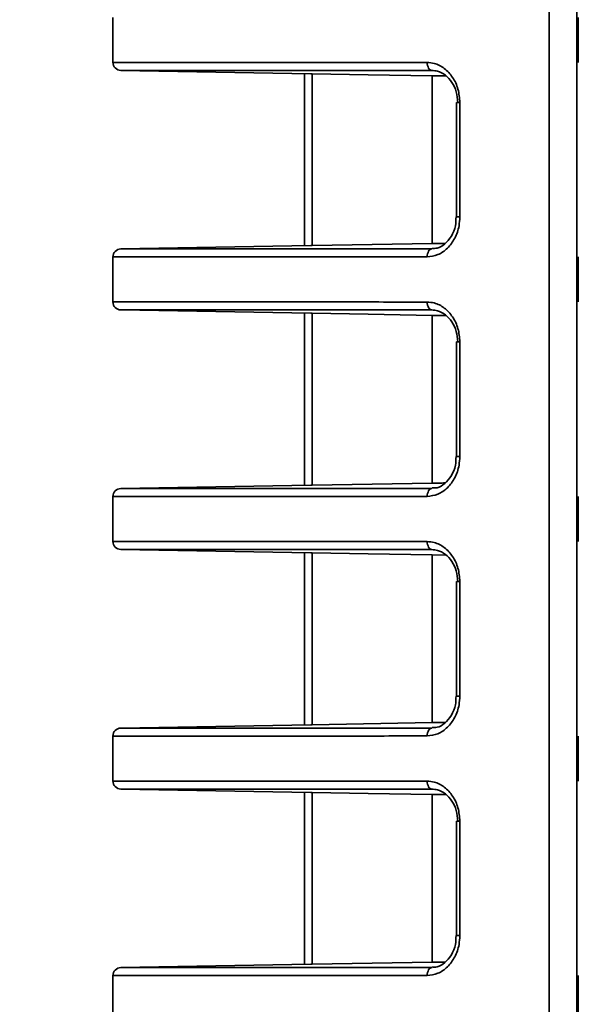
# Model space of a CAD drawing. Header units: millimetres. Extents: x 0 to 1118, y 0 to 864.
# Tile 43 of 250: x 76.57 to 80.94, y 450.1 to 457.81. Entities that reach past the tile are written whole.
import ezdxf

# ---------------------------------------------------------------- set-up
doc = ezdxf.new("R2010")
doc.units = ezdxf.units.MM
doc.styles.add('SLDTEXTSTYLE0', font='TXT', dxfattribs={"width": 0.605})
doc.dimstyles.new('SLDDIMSTYLE3', dxfattribs={"dimtxt": 4.233333, "dimasz": 4.572, "dimexe": 0, "dimexo": 0.0625, "dimgap": 1.058333, "dimtad": 0, "dimtih": 1, "dimtoh": 1, "dimdec": 1, "dimlfac": 4, "dimrnd": 1e-09, "dimzin": 4, "dimdsep": 46, "dimtxsty": 'SLDTEXTSTYLE0', "dimsah": 1, "dimcen": 0.09, "dimadec": 0, "dimazin": 1, "dimtfac": 1, "dimtofl": 0, "dimtmove": 0, "dimatfit": 3, "dimfxl": 1, "dimfrac": 2, "dimtolj": 1, "dimtzin": 12, "dimarcsym": 0})
doc.dimstyles.new('SLDDIMSTYLE4', dxfattribs={"dimtxt": 4.233333, "dimasz": 4.572, "dimexe": 0, "dimexo": 0.0625, "dimgap": 1.058333, "dimtad": 0, "dimtih": 1, "dimtoh": 1, "dimdec": 1, "dimlfac": 4, "dimrnd": 1e-09, "dimzin": 12, "dimdsep": 46, "dimtxsty": 'SLDTEXTSTYLE0', "dimsah": 1, "dimcen": 0.09, "dimadec": 0, "dimazin": 3, "dimtfac": 1, "dimtmove": 0, "dimatfit": 0, "dimfxl": 1, "dimfrac": 2, "dimtolj": 1, "dimtzin": 12, "dimarcsym": 0})

# ---------------------------------------------------------------- blocks, each defined once
blk = doc.blocks.new('_D_12')
at = {"color": 7, "linetype": 'Continuous', "lineweight": 0}
for p, q in [((156.1682, 534.5674), (154.7129, 534.5674)), ((154.7129, 534.5674), (154.7129, 528.0704)), ((167.4864, 534.5674), (168.9416, 534.5674)), ((168.9416, 534.5674), (168.9416, 528.0704)), ((77.2975, 503.3869), (77.2975, 532.9191)), ((231.805, 451.8289), (231.805, 532.9191)), ((77.2975, 531.3189), (137.7365, 531.3189)), ((231.805, 531.3189), (171.366, 531.3189)), ((154.7129, 528.0704), (156.1682, 528.0704)), ((168.9416, 528.0704), (167.4864, 528.0704))]:
    blk.add_line(p, q, dxfattribs=at)
at = {"color": 7, "linetype": 'Continuous', "lineweight": 18}
for points in [[(77.2975, 531.3189), (81.8695, 530.5569), (81.8695, 532.0809)], [(231.805, 531.3189), (227.233, 532.0809), (227.233, 530.5569)]]:
    blk.add_solid(points, dxfattribs=at)
at = {"color": 7, "linetype": 'Continuous', "lineweight": 18, "char_height": 4.23333, "attachment_point": 1, "style": 'SLDTEXTSTYLE0'}
for s, insert in [('618.0', (138.7057, 533.5274)), ('24.3', (156.1682, 533.5274))]:
    blk.add_mtext(s, dxfattribs=dict(at, insert=insert))
blk = doc.blocks.new('_D_13')
at = {"color": 7, "linetype": 'Continuous', "lineweight": 0}
for p, q in [((85.0436, 497.0242), (48.5948, 497.0242)), ((50.195, 497.0242), (50.195, 476.8678)), ((57.7944, 475.8977), (56.3392, 475.8977)), ((56.3392, 475.8977), (56.3392, 469.4007)), ((65.8789, 475.8977), (67.3341, 475.8977)), ((67.3341, 475.8977), (67.3341, 469.4007)), ((56.3392, 469.4007), (57.7944, 469.4007)), ((67.3341, 469.4007), (65.8789, 469.4007)), ((50.195, 448.2742), (50.195, 468.4306)), ((85.0436, 448.2742), (48.5948, 448.2742))]:
    blk.add_line(p, q, dxfattribs=at)
at = {"color": 7, "linetype": 'Continuous', "lineweight": 18}
for points in [[(50.195, 497.0242), (49.433, 492.4522), (50.957, 492.4522)], [(50.195, 448.2742), (50.957, 452.8462), (49.433, 452.8462)]]:
    blk.add_solid(points, dxfattribs=at)
at = {"color": 7, "linetype": 'Continuous', "lineweight": 18, "char_height": 4.23333, "attachment_point": 1, "style": 'SLDTEXTSTYLE0'}
for s, insert in [('3X', (31.6006, 474.8578)), ('195.0', (40.3319, 474.8578)), ('7.7', (57.7944, 474.8578))]:
    blk.add_mtext(s, dxfattribs=dict(at, insert=insert))
blk = doc.blocks.new('_D_16')
at = {"color": 7, "linetype": 'Continuous', "lineweight": 0}
for p, q in [((50.195, 448.2742), (50.195, 457.7992)), ((85.0436, 448.2742), (48.5948, 448.2742)), ((56.1775, 446.0602), (54.7223, 446.0602)), ((54.7223, 446.0602), (54.7223, 439.5632)), ((64.262, 446.0602), (65.7172, 446.0602)), ((65.7172, 446.0602), (65.7172, 439.5632)), ((54.7223, 439.5632), (56.1775, 439.5632)), ((65.7172, 439.5632), (64.262, 439.5632)), ((93.8577, 437.3492), (48.5948, 437.3492)), ((50.195, 437.3492), (50.195, 427.8242))]:
    blk.add_line(p, q, dxfattribs=at)
at = {"color": 7, "linetype": 'Continuous', "lineweight": 18}
for points in [[(50.195, 448.2742), (50.957, 452.8462), (49.433, 452.8462)], [(50.195, 437.3492), (49.433, 432.7772), (50.957, 432.7772)]]:
    blk.add_solid(points, dxfattribs=at)
at = {"color": 7, "linetype": 'Continuous', "lineweight": 18, "char_height": 4.23333, "attachment_point": 1, "style": 'SLDTEXTSTYLE0'}
for s, insert in [('3X', (33.2175, 445.0203)), ('43.7', (41.9488, 445.0203)), ('1.7', (56.1775, 445.0203))]:
    blk.add_mtext(s, dxfattribs=dict(at, insert=insert))

msp = doc.modelspace()

# ---------------------------------------------------------------- linework, layer by layer
at = {"color": 7, "linetype": 'Continuous', "lineweight": 35}
for p, q in [((80.7147, 501.7867), (80.7147, 445.8492)), ((80.9298, 445.8361), (80.9298, 501.0976)), ((77.2975, 457.4731), (77.2975, 457.8253)), ((80.9427, 457.473), (80.9427, 457.8254)), ((77.3589, 457.4106), (78.8484, 457.3846)), ((78.7975, 456.0379), (78.7975, 457.3855)), ((78.8484, 457.3846), (78.8589, 457.3844)), ((78.8589, 457.3844), (78.8589, 456.039)), ((79.9061, 457.3673), (79.7975, 457.3681)), ((79.7975, 457.3681), (79.7975, 456.0553)), ((79.9874, 457.1599), (79.9874, 456.2634)), ((79.9874, 457.1599), (80.0145, 457.1599)), ((80.0145, 457.1599), (80.0145, 456.2634)), ((79.9874, 456.2634), (80.0145, 456.2634)), ((79.7975, 456.0553), (78.8589, 456.039)), ((78.8484, 456.0388), (77.3589, 456.0128)), ((78.8589, 456.039), (78.8484, 456.0388)), ((77.2975, 455.5981), (77.2975, 455.9503)), ((80.9427, 455.598), (80.9427, 455.9504)), ((77.3589, 455.5356), (78.8484, 455.5096)), ((78.7975, 454.1629), (78.7975, 455.5105)), ((78.8484, 455.5096), (78.8589, 455.5094)), ((78.8589, 455.5094), (78.8589, 454.164)), ((79.9061, 455.4923), (79.7975, 455.4931)), ((79.7975, 455.4931), (79.7975, 454.1803)), ((79.9874, 455.2849), (79.9874, 454.3884)), ((79.9874, 455.2849), (80.0145, 455.2849)), ((80.0145, 455.2849), (80.0145, 454.3884)), ((79.9874, 454.3884), (80.0145, 454.3884)), ((78.8484, 454.1638), (77.3589, 454.1378)), ((78.8589, 454.164), (78.8484, 454.1638)), ((79.7975, 454.1803), (78.8589, 454.164)), ((77.2975, 453.7231), (77.2975, 454.0753)), ((80.9427, 453.723), (80.9427, 454.0754)), ((77.3589, 453.6606), (78.8484, 453.6346)), ((78.7975, 452.2879), (78.7975, 453.6355)), ((78.8484, 453.6346), (78.8589, 453.6344)), ((78.8589, 453.6344), (78.8589, 452.289)), ((79.9061, 453.6173), (79.7975, 453.6181)), ((79.7975, 453.6181), (79.7975, 452.3053)), ((79.9874, 453.4099), (79.9874, 452.5134)), ((79.9874, 453.4099), (80.0145, 453.4099)), ((80.0145, 453.4099), (80.0145, 452.5134)), ((79.9874, 452.5134), (80.0145, 452.5134)), ((78.8484, 452.2888), (77.3589, 452.2628)), ((78.8589, 452.289), (78.8484, 452.2888)), ((79.7975, 452.3053), (78.8589, 452.289)), ((77.2975, 451.8481), (77.2975, 452.2003)), ((80.9427, 451.848), (80.9427, 452.2004)), ((77.3589, 451.7856), (78.8484, 451.7596)), ((78.7975, 450.4129), (78.7975, 451.7605)), ((78.8484, 451.7596), (78.8589, 451.7594)), ((78.8589, 451.7594), (78.8589, 450.414)), ((79.9061, 451.7423), (79.7975, 451.7431)), ((79.7975, 451.7431), (79.7975, 450.4303)), ((79.9874, 451.5349), (79.9874, 450.6384)), ((79.9874, 451.5349), (80.0145, 451.5349)), ((80.0145, 451.5349), (80.0145, 450.6384)), ((79.9874, 450.6384), (80.0145, 450.6384)), ((79.7975, 450.4303), (78.8589, 450.414)), ((78.8484, 450.4138), (77.3589, 450.3878)), ((78.8589, 450.414), (78.8484, 450.4138)), ((77.2975, 449.9731), (77.2975, 450.3253)), ((80.9427, 449.973), (80.9427, 450.3254))]:
    msp.add_line(p, q, dxfattribs=at)
at = {"color": 7, "linetype": 'Continuous', "lineweight": 35, "flags": 128}
for points in [[(79.7959, 457.41), (79.7887, 457.4115), (79.7817, 457.4152), (79.7754, 457.4211), (79.7698, 457.4289), (79.7653, 457.4383), (79.7619, 457.4489), (79.7598, 457.4605), (79.7591, 457.4724)], [(78.8589, 457.3844), (79.2973, 457.3768), (79.7975, 457.3681)], [(79.7959, 456.0134), (79.7887, 456.0119), (79.7817, 456.0082), (79.7754, 456.0023), (79.7698, 455.9945), (79.7653, 455.9851), (79.7619, 455.9745), (79.7598, 455.9629), (79.7591, 455.951)], [(79.7959, 455.535), (79.7887, 455.5365), (79.7817, 455.5402), (79.7754, 455.5461), (79.7698, 455.5539), (79.7653, 455.5633), (79.7619, 455.5739), (79.7598, 455.5855), (79.7591, 455.5974)], [(78.8589, 455.5094), (79.2967, 455.5018), (79.7975, 455.4931)], [(79.7959, 454.1384), (79.7887, 454.1369), (79.7817, 454.1332), (79.7754, 454.1273), (79.7698, 454.1195), (79.7653, 454.1101), (79.7619, 454.0995), (79.7598, 454.0879), (79.7591, 454.076)], [(79.7959, 453.66), (79.7887, 453.6615), (79.7817, 453.6652), (79.7754, 453.6711), (79.7698, 453.6789), (79.7653, 453.6883), (79.7619, 453.6989), (79.7598, 453.7105), (79.7591, 453.7224)], [(78.8589, 453.6344), (79.2967, 453.6268), (79.7975, 453.6181)], [(79.7959, 452.2634), (79.7887, 452.2619), (79.7817, 452.2582), (79.7754, 452.2523), (79.7698, 452.2445), (79.7653, 452.2351), (79.7619, 452.2245), (79.7598, 452.2129), (79.7591, 452.201)], [(79.7959, 451.785), (79.7887, 451.7865), (79.7817, 451.7902), (79.7754, 451.7961), (79.7698, 451.8039), (79.7653, 451.8133), (79.7619, 451.8239), (79.7598, 451.8355), (79.7591, 451.8474)], [(78.8589, 451.7594), (79.2967, 451.7518), (79.7975, 451.7431)], [(79.7959, 450.3884), (79.7887, 450.3869), (79.7817, 450.3832), (79.7754, 450.3773), (79.7698, 450.3695), (79.7653, 450.3601), (79.7619, 450.3495), (79.7598, 450.3379), (79.7591, 450.326)]]:
    msp.add_lwpolyline(points, dxfattribs=at)
at = {"color": 7, "linetype": 'Continuous', "lineweight": 35}
for centre, start, end in [((77.36, 457.4731), 180, 269), ((77.36, 455.9503), 91, 180), ((77.36, 455.5981), 180, 269), ((77.36, 454.0753), 91, 180), ((77.36, 453.7231), 180, 269), ((77.36, 452.2003), 91, 180), ((77.36, 451.8481), 180, 269), ((77.36, 450.3253), 91, 180)]:
    msp.add_arc(centre, 0.0625, start, end, dxfattribs=at)
for points, knots in [([(77.2975, 457.4731), (77.3135, 457.4731), (77.3459, 457.4731), (77.6088, 457.4731), (78.0293, 457.473), (78.5629, 457.4729), (79.1481, 457.4727), (79.5544, 457.4725), (79.7591, 457.4724)], [0, 0, 0, 0, 0.1769617, 0.3588299, 0.5396128, 0.7256384, 0.8617256, 1, 1, 1, 1]), ([(79.7591, 457.4724), (79.7775, 457.4709), (79.8241, 457.4671), (79.8956, 457.4299), (79.961, 457.3593), (80.0059, 457.2655), (80.0117, 457.1951), (80.0145, 457.1599)], [0, 0, 0, 0, 0.141134, 0.356492, 0.571563, 0.786006, 1, 1, 1, 1]), ([(79.7959, 457.41), (79.5949, 457.4101), (79.1928, 457.4102), (78.6158, 457.4104), (78.0874, 457.4105), (77.6676, 457.4106), (77.4163, 457.4106), (77.3589, 457.4106), (77.3589, 457.4106), (77.3589, 457.4106)], [0, 0, 0, 0, 0.137189, 0.274379, 0.45778, 0.641182, 0.82059, 0.999997, 1, 1, 1, 1]), ([(79.9987, 457.1599), (79.9963, 457.1881), (79.9915, 457.2443), (79.9557, 457.3193), (79.9037, 457.3759), (79.8471, 457.4057), (79.8104, 457.4088), (79.7959, 457.41)], [0, 0, 0, 0, 0.215032, 0.430055, 0.644976, 0.859537, 1, 1, 1, 1]), ([(80.0145, 456.2634), (80.0133, 456.2402), (80.01, 456.1819), (79.9787, 456.094), (79.9203, 456.0149), (79.8438, 455.9613), (79.7874, 455.9544), (79.7591, 455.951)], [0, 0, 0, 0, 0.141717, 0.35566, 0.569846, 0.784702, 1, 1, 1, 1]), ([(79.985, 456.2637), (79.9844, 456.2404), (79.9832, 456.1863), (79.9508, 456.1095), (79.8988, 456.0482), (79.8436, 456.0153), (79.8099, 456.0173), (79.7971, 456.0181)], [0, 0, 0, 0, 0.17217, 0.398404, 0.626012, 0.857061, 1, 1, 1, 1]), ([(79.9003, 456.0561), (79.8836, 456.0559), (79.8099, 456.0554), (79.8029, 456.0554), (79.7975, 456.0553)], [0, 0, 0, 0, 0.226634, 1, 1, 1, 1]), ([(77.3589, 456.0128), (77.3589, 456.0128), (77.3589, 456.0128), (77.4163, 456.0128), (77.6676, 456.0128), (78.0874, 456.0129), (78.6158, 456.013), (79.1928, 456.0132), (79.5949, 456.0133), (79.7959, 456.0134)], [0, 0, 0, 0, 0.000003, 0.17941, 0.358818, 0.54222, 0.725621, 0.862811, 1, 1, 1, 1]), ([(79.7591, 455.951), (79.5575, 455.9509), (79.1512, 455.9507), (78.5719, 455.9505), (78.0342, 455.9504), (77.6151, 455.9503), (77.3475, 455.9503), (77.3143, 455.9503), (77.2975, 455.9503)], [0, 0, 0, 0, 0.136087, 0.274362, 0.455144, 0.64117, 0.818132, 1, 1, 1, 1]), ([(77.2975, 455.5981), (77.3135, 455.5981), (77.3459, 455.5981), (77.6088, 455.5981), (78.0293, 455.598), (78.5629, 455.5979), (79.1481, 455.5977), (79.5544, 455.5975), (79.7591, 455.5974)], [0, 0, 0, 0, 0.176962, 0.35883, 0.539613, 0.725638, 0.861726, 1, 1, 1, 1]), ([(79.7591, 455.5974), (79.7775, 455.5959), (79.8241, 455.5921), (79.8956, 455.5549), (79.961, 455.4843), (80.0059, 455.3905), (80.0117, 455.3201), (80.0145, 455.2849)], [0, 0, 0, 0, 0.141134, 0.356492, 0.571563, 0.786006, 1, 1, 1, 1]), ([(79.7959, 455.535), (79.5949, 455.5351), (79.1928, 455.5352), (78.6158, 455.5354), (78.0874, 455.5355), (77.6676, 455.5356), (77.4163, 455.5356), (77.3589, 455.5356), (77.3589, 455.5356), (77.3589, 455.5356)], [0, 0, 0, 0, 0.1371895, 0.2743787, 0.4577803, 0.6411818, 0.8205896, 0.9999974, 1, 1, 1, 1]), ([(79.9987, 455.2849), (79.9963, 455.3131), (79.9915, 455.3693), (79.9557, 455.4443), (79.9037, 455.5009), (79.8471, 455.5307), (79.8104, 455.5338), (79.7959, 455.535)], [0, 0, 0, 0, 0.215032, 0.430055, 0.644976, 0.859537, 1, 1, 1, 1]), ([(80.0145, 454.3884), (80.0133, 454.3652), (80.01, 454.3069), (79.9787, 454.219), (79.9203, 454.1399), (79.8438, 454.0863), (79.7874, 454.0794), (79.7591, 454.076)], [0, 0, 0, 0, 0.141717, 0.35566, 0.569846, 0.784702, 1, 1, 1, 1]), ([(79.985, 454.3887), (79.9844, 454.3654), (79.9832, 454.3113), (79.9508, 454.2345), (79.8988, 454.1732), (79.8436, 454.1403), (79.8099, 454.1423), (79.7971, 454.1431)], [0, 0, 0, 0, 0.17217, 0.398404, 0.626012, 0.857061, 1, 1, 1, 1]), ([(77.3589, 454.1378), (77.3589, 454.1378), (77.3589, 454.1378), (77.4163, 454.1378), (77.6676, 454.1378), (78.0874, 454.1379), (78.6158, 454.138), (79.1928, 454.1382), (79.5949, 454.1383), (79.7959, 454.1384)], [0, 0, 0, 0, 0.000003, 0.17941, 0.358818, 0.54222, 0.725621, 0.862811, 1, 1, 1, 1]), ([(79.9003, 454.1811), (79.8836, 454.1809), (79.8099, 454.1804), (79.8029, 454.1804), (79.7975, 454.1803)], [0, 0, 0, 0, 0.226634, 1, 1, 1, 1]), ([(79.7591, 454.076), (79.5575, 454.0759), (79.1512, 454.0757), (78.5719, 454.0755), (78.0342, 454.0754), (77.6151, 454.0753), (77.3475, 454.0753), (77.3143, 454.0753), (77.2975, 454.0753)], [0, 0, 0, 0, 0.136087, 0.274362, 0.455144, 0.64117, 0.818132, 1, 1, 1, 1]), ([(77.2975, 453.7231), (77.3135, 453.7231), (77.3459, 453.7231), (77.6088, 453.7231), (78.0293, 453.723), (78.5629, 453.7229), (79.1481, 453.7227), (79.5544, 453.7225), (79.7591, 453.7224)], [0, 0, 0, 0, 0.176962, 0.35883, 0.539613, 0.725638, 0.861726, 1, 1, 1, 1]), ([(79.7591, 453.7224), (79.7775, 453.7209), (79.8241, 453.7171), (79.8956, 453.6799), (79.961, 453.6093), (80.0059, 453.5155), (80.0117, 453.4451), (80.0145, 453.4099)], [0, 0, 0, 0, 0.141134, 0.356492, 0.571563, 0.786006, 1, 1, 1, 1]), ([(79.7959, 453.66), (79.5949, 453.6601), (79.1928, 453.6602), (78.6158, 453.6604), (78.0874, 453.6605), (77.6676, 453.6606), (77.4163, 453.6606), (77.3589, 453.6606), (77.3589, 453.6606), (77.3589, 453.6606)], [0, 0, 0, 0, 0.137189, 0.274379, 0.45778, 0.641182, 0.82059, 0.999997, 1, 1, 1, 1]), ([(79.9987, 453.4099), (79.9963, 453.4381), (79.9915, 453.4943), (79.9557, 453.5693), (79.9037, 453.6259), (79.8471, 453.6557), (79.8104, 453.6588), (79.7959, 453.66)], [0, 0, 0, 0, 0.215032, 0.430055, 0.644976, 0.859537, 1, 1, 1, 1]), ([(80.0145, 452.5134), (80.0133, 452.4902), (80.01, 452.4319), (79.9787, 452.344), (79.9203, 452.2649), (79.8438, 452.2113), (79.7874, 452.2044), (79.7591, 452.201)], [0, 0, 0, 0, 0.141717, 0.35566, 0.569846, 0.784702, 1, 1, 1, 1]), ([(79.985, 452.5137), (79.9844, 452.4904), (79.9832, 452.4363), (79.9508, 452.3595), (79.8988, 452.2982), (79.8436, 452.2653), (79.8099, 452.2673), (79.7971, 452.2681)], [0, 0, 0, 0, 0.17217, 0.398404, 0.626012, 0.857061, 1, 1, 1, 1]), ([(79.9003, 452.3061), (79.8836, 452.3059), (79.8099, 452.3054), (79.8029, 452.3054), (79.7975, 452.3053)], [0, 0, 0, 0, 0.226634, 1, 1, 1, 1]), ([(79.7591, 452.201), (79.5575, 452.2009), (79.1512, 452.2007), (78.5719, 452.2005), (78.0342, 452.2004), (77.6151, 452.2003), (77.3475, 452.2003), (77.3143, 452.2003), (77.2975, 452.2003)], [0, 0, 0, 0, 0.136087, 0.274362, 0.455144, 0.64117, 0.818132, 1, 1, 1, 1]), ([(77.3589, 452.2628), (77.3589, 452.2628), (77.3589, 452.2628), (77.4163, 452.2628), (77.6676, 452.2628), (78.0874, 452.2629), (78.6158, 452.263), (79.1928, 452.2632), (79.5949, 452.2633), (79.7959, 452.2634)], [0, 0, 0, 0, 0.000003, 0.17941, 0.358818, 0.54222, 0.725621, 0.862811, 1, 1, 1, 1]), ([(77.2975, 451.8481), (77.3135, 451.8481), (77.3459, 451.8481), (77.6088, 451.8481), (78.0293, 451.848), (78.5629, 451.8479), (79.1481, 451.8477), (79.5544, 451.8475), (79.7591, 451.8474)], [0, 0, 0, 0, 0.176962, 0.35883, 0.539613, 0.725638, 0.861726, 1, 1, 1, 1]), ([(79.7591, 451.8474), (79.7775, 451.8459), (79.8241, 451.8421), (79.8956, 451.8049), (79.961, 451.7343), (80.0059, 451.6405), (80.0117, 451.5701), (80.0145, 451.5349)], [0, 0, 0, 0, 0.141134, 0.356492, 0.571563, 0.786006, 1, 1, 1, 1]), ([(79.7959, 451.785), (79.5949, 451.7851), (79.1928, 451.7852), (78.6158, 451.7854), (78.0874, 451.7855), (77.6676, 451.7856), (77.4163, 451.7856), (77.3589, 451.7856), (77.3589, 451.7856), (77.3589, 451.7856)], [0, 0, 0, 0, 0.137189, 0.274379, 0.45778, 0.641182, 0.82059, 0.999997, 1, 1, 1, 1]), ([(79.9987, 451.5349), (79.9963, 451.5631), (79.9915, 451.6193), (79.9557, 451.6943), (79.9037, 451.7509), (79.8471, 451.7807), (79.8104, 451.7838), (79.7959, 451.785)], [0, 0, 0, 0, 0.215032, 0.430055, 0.644976, 0.859537, 1, 1, 1, 1]), ([(80.0145, 450.6384), (80.0133, 450.6152), (80.01, 450.5569), (79.9787, 450.469), (79.9203, 450.3899), (79.8438, 450.3363), (79.7874, 450.3294), (79.7591, 450.326)], [0, 0, 0, 0, 0.141717, 0.35566, 0.569846, 0.784702, 1, 1, 1, 1]), ([(79.985, 450.6387), (79.9844, 450.6154), (79.9832, 450.5613), (79.9508, 450.4845), (79.8988, 450.4232), (79.8436, 450.3903), (79.8099, 450.3923), (79.7971, 450.3931)], [0, 0, 0, 0, 0.17217, 0.398404, 0.626012, 0.857061, 1, 1, 1, 1]), ([(79.9003, 450.4311), (79.8836, 450.4309), (79.8099, 450.4304), (79.8029, 450.4304), (79.7975, 450.4303)], [0, 0, 0, 0, 0.226634, 1, 1, 1, 1]), ([(77.3589, 450.3878), (77.3589, 450.3878), (77.3589, 450.3878), (77.4163, 450.3878), (77.6676, 450.3878), (78.0874, 450.3879), (78.6158, 450.388), (79.1928, 450.3882), (79.5949, 450.3883), (79.7959, 450.3884)], [0, 0, 0, 0, 0.000003, 0.17941, 0.358818, 0.54222, 0.725621, 0.862811, 1, 1, 1, 1]), ([(79.7591, 450.326), (79.5575, 450.3259), (79.1512, 450.3257), (78.5719, 450.3255), (78.0342, 450.3254), (77.6151, 450.3253), (77.3475, 450.3253), (77.3143, 450.3253), (77.2975, 450.3253)], [0, 0, 0, 0, 0.136087, 0.274362, 0.455144, 0.64117, 0.818132, 1, 1, 1, 1])]:
    msp.add_open_spline(points, degree=3, knots=knots, dxfattribs=at)

# ---------------------------------------------------------------- dimensions: what is measured, and where the dimension line sits
at = {"color": 7, "linetype": 'Continuous', "lineweight": 18}
dim = msp.add_linear_dim(base=(231.805, 531.3189), p1=(77.2975, 501.7867), p2=(231.805, 450.2287), dimstyle='SLDDIMSTYLE3', dxfattribs=at)
dim.commit()
dim.dimension.update_dxf_attribs({"geometry": '_D_12', "text_midpoint": (154.5513, 531.3189), "dimtype": 160})
for p1, dimstyle, picture, middle in [((86.6438, 497.0242), 'SLDDIMSTYLE3', '_D_13', (50.195, 472.6492)), ((95.4579, 437.3492), 'SLDDIMSTYLE4', '_D_16', (50.195, 442.8117))]:
    dim = msp.add_linear_dim(base=(50.195, 448.2742), p1=p1, p2=(86.6438, 448.2742), angle=90, text='3X <>', dimstyle=dimstyle, dxfattribs=at)
    dim.commit()
    dim.dimension.update_dxf_attribs({"geometry": picture, "text_midpoint": middle, "dimtype": 160})

doc.saveas('drawing.dxf')
